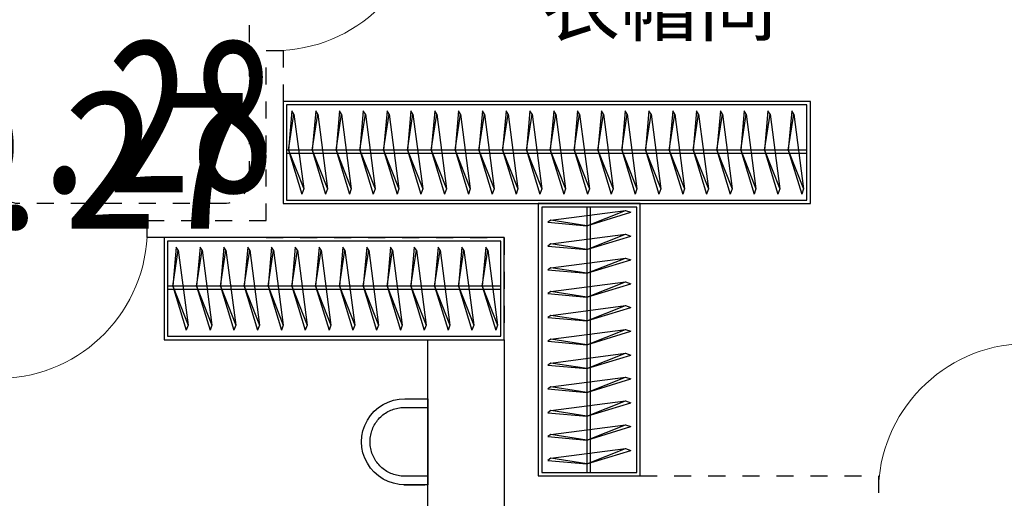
# Model space of a CAD drawing. Header units: millimetres. Extents: x 296296 to 297283, y 219875 to 220035.
# Tile 166 of 256: x 296914.07 to 296919.86, y 220012.62 to 220015.44. Entities that reach past the tile are written whole.
import ezdxf

# ---------------------------------------------------------------- set-up
doc = ezdxf.new("R2010")
doc.units = ezdxf.units.MM
doc.linetypes.add('185洋房-边套（报建版）-旧规$0$DASH', pattern=[0.35, 0.25, -0.1])
doc.linetypes.add('185洋房-边套（报建版）-旧规$0$洋房户型$0$_DASH', pattern=[0.6000000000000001, 0.4, -0.2])
doc.layers.add('$面积结果', color=7, linetype='Continuous')
doc.layers.add('面积-住宅全面积', color=1, linetype='Continuous')
doc.styles.add('dw', font='simhei.ttf')
doc.styles.get("Standard").update_dxf_attribs({"font": 'arial.ttf'})

# ---------------------------------------------------------------- blocks, each defined once
blk = doc.blocks.new('4uyh5uj6kj67j75rykjtuk7tsik76ykj')
at = {"color": 253}
blk.add_text('衣帽间', height=337.5886524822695, dxfattribs=at).set_placement((867896.4975653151, 428650))
blk = doc.blocks.new('185洋房-边套（报建版）-旧规$0$洋房户型$0$11A$C17570B11')
at = {"color": 253}
for p, q in [((0, 0), (-211.0270006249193, -32.54784116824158)), ((0, 0), (228.5429438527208, -89.85827781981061)), ((-211.0270006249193, -32.54784116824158), (-229.8062428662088, -20.4895358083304)), ((-211.0270006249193, -32.54784116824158), (228.5429438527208, -89.85827781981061)), ((228.5429438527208, -89.85827781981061), (259.1465271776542, -78.90659712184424))]:
    blk.add_line(p, q, dxfattribs=at)
blk.add_lwpolyline([(-229.8062428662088, -20.4895358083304), (0, 0), (259.1465271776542, -78.90659712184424)], dxfattribs=at)
blk = doc.blocks.new('*U1090')
at = {"color": 253}
for points in [[(49.99999854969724, 0), (2050.00000144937, 0), (2050.00000144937, -599.9999999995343), (49.99999854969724, -599.9999999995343)], [(69.99999854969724, -20), (2030.00000144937, -20), (2030.00000144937, -579.9999999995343), (69.99999854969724, -579.9999999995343)]]:
    blk.add_lwpolyline(points, close=True, dxfattribs=at)
for points in [[(69.99999854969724, -285.2554255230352), (2030.00000144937, -285.2554255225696)], [(69.99999854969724, -305.2554255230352), (2030.00000144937, -305.2554255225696)]]:
    blk.add_lwpolyline(points, dxfattribs=at)
at = {"color": 253, "rotation": 270}
for p in [(179.5653612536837, -285.148174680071), (319.5653612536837, -285.148174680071), (459.5653612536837, -285.148174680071), (599.5653612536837, -285.148174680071), (739.5653612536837, -285.148174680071), (879.5653612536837, -285.148174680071), (1019.565361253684, -285.148174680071), (1159.565361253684, -285.148174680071), (1299.565361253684, -285.148174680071), (1439.565361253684, -285.148174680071), (1579.565361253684, -285.148174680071), (1719.565361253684, -285.148174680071), (1859.565361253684, -285.148174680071), (1999.565361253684, -285.148174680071)]:
    blk.add_blockref('185洋房-边套（报建版）-旧规$0$洋房户型$0$11A$C17570B11', p, dxfattribs=at)
blk = doc.blocks.new('185洋房-边套（报建版）-旧规$0$洋房户型$0$0627004614060755559669DADA558Desk_7_ICDA')
at = {"color": 253, "linetype": 'ByBlock'}
for p, q in [((135.5067688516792, 454.3815198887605), (-1.33659341e-08, 454.3815198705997)), ((4.08836058e-08, 50.00073370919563), (135.8617244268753, 49.99874006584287))]:
    blk.add_line(p, q, dxfattribs=at)
at = {"color": 253}
blk.add_lwpolyline([(135.5067688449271, 504.3815198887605), (-2.01180228e-08, 504.3815198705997), (4.76356945e-08, 0), (141.585731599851, 1.67638063e-08), (18.23688822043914, 2.0954758e-09)], dxfattribs=at)
blk.add_ellipse((137.2971440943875, 252.1907599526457), major_axis=(9.543512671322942, 252.0164800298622), ratio=0.9999999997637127, start_param=3.172344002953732, end_param=6.328134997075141, dxfattribs=at)
at = {"color": 253, "linetype": 'ByBlock'}
blk.add_open_spline([(135.8617244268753, 49.99874006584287), (142.8966715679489, 49.94879694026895), (149.9342136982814, 50.2663414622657), (168.7145371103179, 52.09909560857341), (180.3916395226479, 54.28524919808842), (203.1847677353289, 60.66387470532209), (214.300432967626, 64.85624571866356), (235.6288372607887, 75.11844467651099), (245.8412389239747, 81.18811028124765), (265.0490330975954, 95.0183018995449), (274.0441217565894, 102.7786091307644), (290.5406321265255, 119.7514905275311), (298.041792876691, 128.9637961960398), (311.3197225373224, 148.5574212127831), (317.0962814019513, 158.9384306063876), (326.7473105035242, 180.5502605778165), (330.6216280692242, 191.7807392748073), (336.348970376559, 214.7461721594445), (338.2019045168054, 226.4807630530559), (339.8294341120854, 250.0935711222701), (339.6040038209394, 261.9714147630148), (337.0816712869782, 285.5054623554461), (334.7848089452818, 297.1612940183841), (328.1901804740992, 319.8928674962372), (323.8925186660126, 330.9682497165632), (313.4283907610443, 352.1983129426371), (307.2620901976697, 362.3526581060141), (293.250253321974, 381.4283490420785), (285.4049386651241, 390.349393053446), (268.2762816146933, 406.6841004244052), (258.993210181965, 414.0975053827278), (239.2744694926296, 427.1889080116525), (228.839112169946, 432.8666985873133), (207.1366740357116, 442.3122126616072), (195.8699365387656, 446.0797867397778), (172.8511893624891, 451.58894597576), (161.0995438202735, 453.3304439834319), (144.8167351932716, 454.2975966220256), (140.338702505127, 454.4145632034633), (135.861724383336, 454.382779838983)], degree=3, knots=[3.172344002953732, 3.172344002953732, 3.172344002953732, 3.172344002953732, 3.276724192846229, 3.276724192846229, 3.452311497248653, 3.452311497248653, 3.627898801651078, 3.627898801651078, 3.803486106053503, 3.803486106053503, 3.979073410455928, 3.979073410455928, 4.154660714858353, 4.154660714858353, 4.330248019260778, 4.330248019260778, 4.505835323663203, 4.505835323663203, 4.681422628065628, 4.681422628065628, 4.857009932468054, 4.857009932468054, 5.032597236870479, 5.032597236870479, 5.208184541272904, 5.208184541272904, 5.383771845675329, 5.383771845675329, 5.559359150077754, 5.559359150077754, 5.73494645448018, 5.73494645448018, 5.910533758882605, 5.910533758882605, 6.08612106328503, 6.08612106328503, 6.261708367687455, 6.261708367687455, 6.328134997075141, 6.328134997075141, 6.328134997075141, 6.328134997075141], dxfattribs=at)
blk = doc.blocks.new('*U1135')
at = {"color": 253}
blk.add_lwpolyline([(1249.999999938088, -599.9999967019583), (1250.000000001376, 599.9999966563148), (800.000000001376, 599.9999966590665), (799.999999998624, -599.9999966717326), (1249.999999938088, -599.9999967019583)], dxfattribs=at)
blk.add_blockref('185洋房-边套（报建版）-旧规$0$洋房户型$0$0627004614060755559669DADA558Desk_7_ICDA', (1249.999999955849, -252.1907599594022), dxfattribs=at)
blk = doc.blocks.new('*U1136')
at = {"color": 253}
for points in [[(49.99999854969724, 0), (1650.00000144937, 0), (1650.00000144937, -599.9999999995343), (49.99999854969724, -599.9999999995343)], [(69.99999854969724, -20), (1630.00000144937, -20), (1630.00000144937, -579.9999999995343), (69.99999854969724, -579.9999999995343)]]:
    blk.add_lwpolyline(points, close=True, dxfattribs=at)
for points in [[(69.99999854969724, -285.2554255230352), (1630.00000144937, -285.2554255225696)], [(69.99999854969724, -305.2554255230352), (1630.00000144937, -305.2554255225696)]]:
    blk.add_lwpolyline(points, dxfattribs=at)
at = {"color": 253, "rotation": 270}
for p in [(179.5653612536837, -285.148174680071), (319.5653612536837, -285.148174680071), (459.5653612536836, -285.148174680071), (599.5653612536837, -285.148174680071), (739.5653612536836, -285.148174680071), (879.5653612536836, -285.148174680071), (1019.565361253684, -285.148174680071), (1159.565361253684, -285.148174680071), (1299.565361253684, -285.148174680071), (1439.565361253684, -285.148174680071), (1579.565361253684, -285.148174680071)]:
    blk.add_blockref('185洋房-边套（报建版）-旧规$0$洋房户型$0$11A$C17570B11', p, dxfattribs=at)
blk = doc.blocks.new('*U1118')
at = {"color": 253}
for points in [[(1399.999998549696, 0), (4500.000001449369, 0), (4500.000001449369, -599.9999999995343), (1399.999998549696, -599.9999999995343)], [(1419.999998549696, -20), (4480.000001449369, -20), (4480.000001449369, -579.9999999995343), (1419.999998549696, -579.9999999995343)]]:
    blk.add_lwpolyline(points, close=True, dxfattribs=at)
for points in [[(1419.999998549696, -285.2554255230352), (4480.000001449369, -285.2554255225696)], [(1419.999998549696, -305.2554255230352), (4480.000001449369, -305.2554255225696)]]:
    blk.add_lwpolyline(points, dxfattribs=at)
at = {"color": 253, "rotation": 270}
for p in [(1529.565361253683, -285.148174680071), (1669.565361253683, -285.148174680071), (1809.565361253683, -285.148174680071), (1949.565361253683, -285.148174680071), (2089.565361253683, -285.148174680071), (2229.565361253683, -285.148174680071), (2369.565361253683, -285.148174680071), (2509.565361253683, -285.148174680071), (2649.565361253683, -285.148174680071), (2789.565361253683, -285.148174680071), (2929.565361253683, -285.148174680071), (3069.565361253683, -285.148174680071), (3209.565361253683, -285.148174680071), (3349.565361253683, -285.148174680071), (3489.565361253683, -285.148174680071), (3629.565361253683, -285.148174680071), (3769.565361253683, -285.148174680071), (3909.565361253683, -285.148174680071), (4049.565361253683, -285.148174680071), (4189.565361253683, -285.148174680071), (4329.565361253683, -285.148174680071), (4469.565361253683, -285.148174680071)]:
    blk.add_blockref('185洋房-边套（报建版）-旧规$0$洋房户型$0$11A$C17570B11', p, dxfattribs=at)
blk = doc.blocks.new('185洋房-边套（报建版）-旧规$0$洋房户型$0$$DorLib2D$00000001')
at = {"color": 253}
for p, q in [((0.45, 0.9750000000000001), (0.5000000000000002, 0.9750000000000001)), ((0.45, 0), (0.45, 0.9750000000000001)), ((0.5, 0), (0.5, 0.9750000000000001)), ((0.5, 0), (0.45, 0))]:
    blk.add_line(p, q, dxfattribs=at)
at = {"color": 253, "lineweight": 13}
blk.add_arc((0.475, 0), 0.975, 91.4692835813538, 180, dxfattribs=at)
blk = doc.blocks.new('185洋房-边套（报建版）-旧规')
at = {"color": 253, "linetype": '185洋房-边套（报建版）-旧规$0$DASH'}
for p, q in [((5300.000074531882, 7000.000000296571), (5200.000074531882, 7000.000000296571)), ((5200.000074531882, 7000.000000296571), (5200.000074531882, 6100.000000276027)), ((5300.000074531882, 5999.999979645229), (5300.000074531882, 7000.000000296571)), ((3699.999999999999, 6100.000000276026), (3699.999999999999, 4500.000000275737)), ((5200.000074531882, 6100.000000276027), (3699.999999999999, 6100.000000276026)), ((5999.999999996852, 5999.999979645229), (5300.000074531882, 5999.999979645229)), ((5999.999999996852, 5899.999979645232), (5999.999999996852, 5999.999979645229)), ((3900, 5900.000000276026), (3900, 4400.000000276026)), ((5300.000074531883, 5900.000000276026), (3900, 5900.000000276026)), ((5299.999999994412, 5899.999979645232), (5999.999999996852, 5899.999979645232)), ((3699.999999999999, 4500.000000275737), (1700.000000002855, 4500.00000026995)), ((1700.000000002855, 4500.00000026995), (1700.000000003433, 4300.00000026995)), ((3900, 4400.000000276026), (3900, 1200.000000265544))]:
    blk.add_line(p, q, dxfattribs=at)
at = {"color": 253, "linetype": '185洋房-边套（报建版）-旧规$0$洋房户型$0$_DASH', "ltscale": 0.5}
blk.add_lwpolyline([(6900.000120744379, 6249.999991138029), (6900.000120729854, 8349.99999644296, 0.4142135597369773), (6750.000122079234, 8499.9999964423), (5550.000076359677, 8500.000004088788, 0.4142135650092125), (5400.000075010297, 8350.000004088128), (5400.000075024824, 6249.999998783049, 0.4142135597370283), (5550.00007367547, 6099.999998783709), (6750.000119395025, 6099.999991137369, 0.4142135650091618)], format="xyb", close=True, dxfattribs=at)
at = {"color": 253, "yscale": -900}
for p, xscale, zscale, rotation in [((5250.000074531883, 7450.000000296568), -900, 100, 270), ((1250.000000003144, 4400.00000026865), 900, 200, 180.0000000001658)]:
    blk.add_blockref('185洋房-边套（报建版）-旧规$0$洋房户型$0$$DorLib2D$00000001', p, dxfattribs=dict(at, xscale=xscale, zscale=zscale, rotation=rotation))
at = {"color": 253}
for name, p in [('*U1118', (700.0000730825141, 6700.000000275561)), ('*U1090', (3850.000001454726, 5900.000000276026))]:
    blk.add_blockref(name, p, dxfattribs=at)
at = {"color": 253, "rotation": 270}
blk.add_blockref('*U1136', (3700.000000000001, 6149.9999988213), dxfattribs=at)
at = {"color": 253, "xscale": 900, "yscale": -900, "zscale": 100}
blk.add_blockref('185洋房-边套（报建版）-旧规$0$洋房户型$0$$DorLib2D$00000001', (6449.999999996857, 5949.999979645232), dxfattribs=at)
at = {"color": 253, "extrusion": (0, 0, -1), "xscale": -1, "zscale": -1, "rotation": 359.9998733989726}
blk.add_blockref('*U1135', (-3100.00132576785, 4699.99823593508), dxfattribs=at)

msp = doc.modelspace()

# ---------------------------------------------------------------- block references
at = {"xscale": 0.001, "yscale": 0.001, "zscale": 0.001}
msp.add_blockref('4uyh5uj6kj67j75rykjtuk7tsik76ykj', (296049.2483126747, 219586.6962110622), dxfattribs=at)

# ---------------------------------------------------------------- next in the draw order: block references
at = {"xscale": -0.001, "yscale": 0.001, "zscale": 0.001}
msp.add_blockref('185洋房-边套（报建版）-旧规', (296920.8231678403, 220008.2546487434), dxfattribs=at)

# ---------------------------------------------------------------- next in the draw order: texts
at = {"layer": '$面积结果', "color": 1, "style": 'dw'}
msp.add_text('146.27', height=0.820663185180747, dxfattribs=at).set_placement((296912.0929705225, 220014.20796537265))
at = {"layer": '面积-住宅全面积', "color": 1, "style": 'dw', "width": 0.7999999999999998}
msp.add_text('146.28', height=0.9100000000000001, dxfattribs=at).set_placement((296912.6032607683, 220014.4211609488))

doc.saveas('drawing.dxf')
